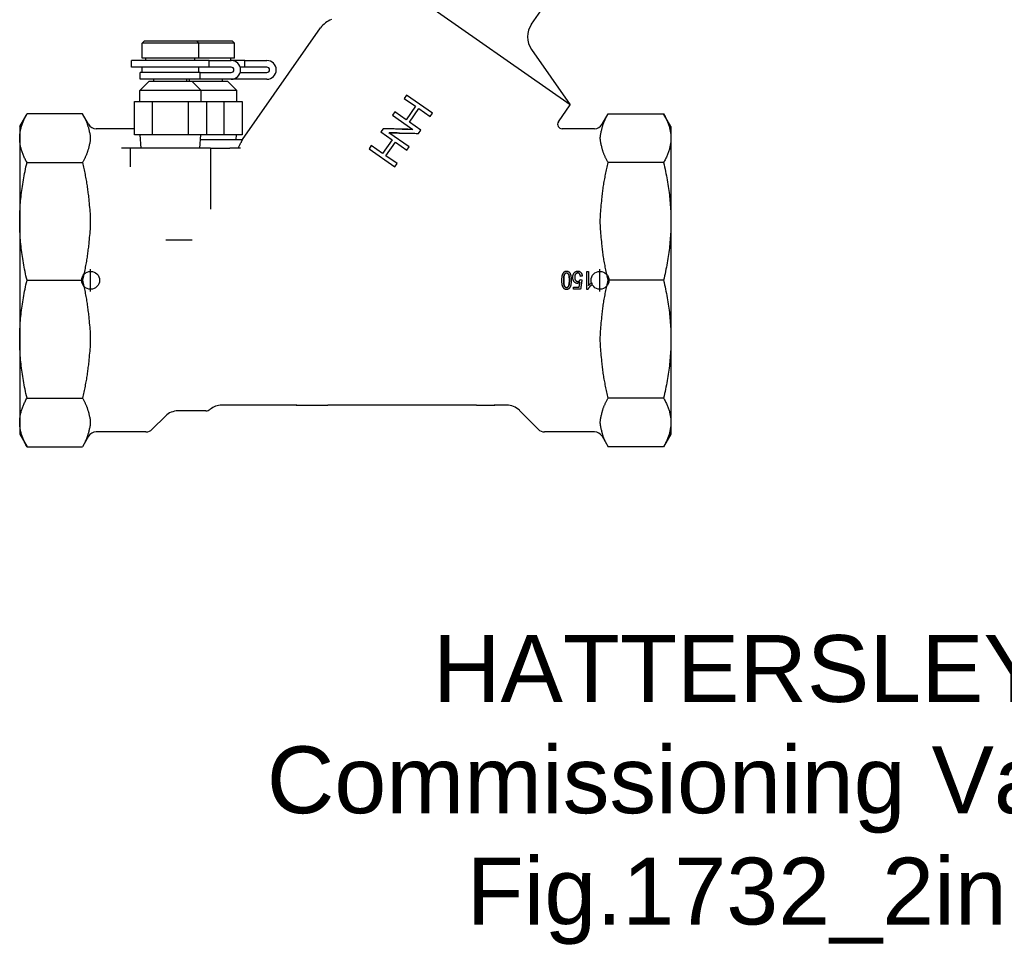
# Model space of a CAD drawing. Header units: millimetres. Extents: x 213 to 547, y 65 to 502.
# Tile 1 of 21: x 213 to 434, y 65 to 274. Entities that reach past the tile are written whole.
import ezdxf
from ezdxf.enums import TextEntityAlignment as Align

# ---------------------------------------------------------------- set-up
doc = ezdxf.new("R2010")
doc.units = ezdxf.units.MM
for name, color, linetype in [('Detail', 2, 'Continuous'), ('ORIGIN', 6, 'Continuous'), ('TEXT', 7, 'Continuous')]:
    doc.layers.add(name, color=color, linetype=linetype)
doc.styles.add('fastrack', font='ARIAL.TTF')

msp = doc.modelspace()

# ---------------------------------------------------------------- linework, layer by layer
at = {"layer": 'Detail'}
for p, q in [((328.25, 272.54), (341.07, 290.84)), ((336.92, 254.41), (291.46, 286.25)), ((263.43, 246.66), (280.94, 271.66)), ((241.44, 268.76), (240.94, 268.26)), ((240.94, 264.86), (240.94, 268.26)), ((253.64, 268.26), (240.94, 268.26)), ((241.44, 268.76), (253.14, 268.76)), ((253.14, 268.76), (261.14, 268.76)), ((253.14, 268.76), (253.64, 268.26)), ((253.64, 264.86), (253.64, 268.26)), ((261.64, 268.26), (253.64, 268.26)), ((261.14, 268.76), (261.64, 268.26)), ((261.64, 264.86), (261.64, 268.26)), ((328.25, 266.8), (336.92, 254.41)), ((255.95, 264.36), (238.54, 264.36)), ((238.54, 262.86), (238.54, 264.36)), ((255.95, 262.86), (238.54, 262.86)), ((253.64, 264.86), (240.94, 264.86)), ((240.94, 261.66), (240.94, 262.86)), ((241.79, 264.36), (241.79, 264.86)), ((252.79, 264.36), (252.79, 264.86)), ((261.64, 264.86), (253.64, 264.86)), ((253.64, 261.66), (253.64, 262.86)), ((255.95, 264.36), (260.91, 264.36)), ((255.95, 262.86), (255.95, 264.36)), ((260.91, 262.86), (255.95, 262.86)), ((260.79, 264.36), (260.79, 264.86)), ((263.95, 264.36), (260.91, 264.36)), ((263.95, 262.86), (262.93, 262.86)), ((263.95, 264.36), (268.91, 264.36)), ((263.95, 262.86), (263.95, 264.36)), ((268.91, 262.86), (263.95, 262.86)), ((253.97, 261.66), (240.49, 261.66)), ((240.49, 260.16), (240.49, 261.66)), ((253.97, 261.66), (260.91, 261.66)), ((253.97, 260.16), (253.97, 261.66)), ((262.93, 261.66), (268.91, 261.66)), ((242.44, 259.66), (240.44, 257.66)), ((253.97, 260.16), (240.49, 260.16)), ((252.14, 259.66), (242.44, 259.66)), ((243.59, 259.66), (243.59, 260.16)), ((250.99, 259.66), (250.99, 260.16)), ((251.59, 259.66), (251.59, 260.16)), ((260.14, 259.66), (252.14, 259.66)), ((252.14, 259.66), (254.14, 257.66)), ((260.91, 260.16), (253.97, 260.16)), ((258.99, 259.66), (258.99, 260.16)), ((260.14, 259.66), (262.14, 257.66)), ((261.97, 260.16), (260.91, 260.16)), ((261.97, 260.16), (261.97, 260.44)), ((268.91, 260.16), (261.97, 260.16)), ((254.14, 257.66), (240.44, 257.66)), ((240.44, 255.16), (240.44, 257.66)), ((262.14, 257.66), (254.14, 257.66)), ((254.14, 255.16), (254.14, 257.66)), ((262.14, 255.16), (262.14, 257.66)), ((300.24, 256.6), (299.72, 255.86)), ((306.06, 252.52), (300.24, 256.6)), ((239.21, 255.16), (243.25, 255.16)), ((239.21, 247.66), (239.21, 255.16)), ((243.25, 247.66), (243.25, 255.16)), ((243.25, 255.16), (251.33, 255.16)), ((251.33, 247.66), (251.33, 255.16)), ((251.33, 255.16), (255.37, 255.16)), ((255.37, 255.16), (259.33, 255.16)), ((255.37, 255.16), (255.37, 247.66)), ((259.33, 247.66), (259.33, 255.16)), ((259.33, 255.16), (263.37, 255.16)), ((263.37, 255.16), (263.37, 247.66)), ((299.72, 255.86), (302.26, 254.08)), ((302.26, 254.08), (300.13, 251.05)), ((334.26, 250.62), (336.92, 254.41)), ((213.49, 249.56), (215.13, 252.4)), ((227.56, 252.4), (215.13, 252.4)), ((228.91, 250.06), (227.56, 252.4)), ((297.6, 252.83), (297.08, 252.09)), ((297.08, 252.09), (301.65, 248.89)), ((300.13, 251.05), (297.6, 252.83)), ((300.88, 250.53), (303.01, 253.56)), ((303.01, 253.56), (305.54, 251.78)), ((305.54, 251.78), (306.06, 252.52)), ((344.07, 250.06), (345.42, 252.4)), ((345.42, 252.4), (357.85, 252.4)), ((359.49, 249.56), (357.85, 252.4)), ((213.49, 249.56), (213.49, 246.93)), ((303.42, 248.75), (300.88, 250.53)), ((334.24, 250.61), (334.26, 250.62)), ((359.49, 249.56), (359.49, 246.93)), ((239.21, 249.06), (230.64, 249.06)), ((243.25, 247.66), (239.21, 247.66)), ((240.69, 244.66), (240.51, 247.66)), ((251.33, 247.66), (243.25, 247.66)), ((255.37, 247.66), (251.33, 247.66)), ((253.88, 244.66), (254.07, 247.66)), ((259.33, 247.66), (255.37, 247.66)), ((263.37, 247.66), (259.33, 247.66)), ((262.01, 246.66), (262.07, 247.66)), ((294.96, 249.06), (294.44, 248.32)), ((294.44, 248.32), (296.98, 246.55)), ((300.78, 244.98), (296.28, 248.13)), ((302.9, 248.01), (303.42, 248.75)), ((342.33, 249.06), (335.09, 249.06)), ((213.49, 246.93), (213.49, 228.26)), ((254.01, 246.66), (263.43, 246.66)), ((292.32, 245.29), (291.81, 244.55)), ((294.86, 243.52), (292.32, 245.29)), ((296.98, 246.55), (294.86, 243.52)), ((295.61, 242.99), (297.73, 246.02)), ((297.73, 246.02), (300.27, 244.25)), ((359.49, 246.93), (359.49, 228.26)), ((238.29, 244.66), (236.29, 244.66)), ((256.29, 244.66), (238.29, 244.66)), ((238.29, 244.66), (238.29, 240.47)), ((256.29, 244.66), (256.29, 230.98)), ((256.29, 244.66), (258.29, 244.66)), ((258.29, 244.66), (260.6, 244.66)), ((262.98, 244.66), (260.6, 244.66)), ((291.81, 244.55), (297.63, 240.48)), ((298.14, 241.22), (295.61, 242.99)), ((300.27, 244.25), (300.78, 244.98)), ((215.13, 241.46), (227.56, 241.46)), ((297.63, 240.48), (298.14, 241.22)), ((357.85, 241.46), (345.42, 241.46)), ((213.49, 228.26), (213.49, 201.85)), ((359.49, 228.26), (359.49, 201.85)), ((252.18, 224.06), (246.29, 224.06)), ((340.62, 212.99), (340.62, 217.06)), ((340.62, 217.06), (341.02, 217.06)), ((341.02, 217.06), (341.02, 213.89)), ((215.13, 215.06), (227.56, 215.06)), ((339.18, 215.2), (339.55, 215.14)), ((339.62, 215.99), (339.21, 215.95)), ((339.62, 215.98), (339.21, 215.94)), ((339.21, 215.94), (339.21, 215.95)), ((339.62, 215.98), (339.62, 215.99)), ((341.8, 214.49), (341.8, 214)), ((341.8, 214.49), (341.8, 214.49)), ((357.85, 215.06), (345.42, 215.06)), ((336.53, 213.71), (336.53, 213.69)), ((337.65, 213.55), (338.92, 213.55)), ((337.65, 213.55), (337.65, 213.53)), ((337.65, 213.53), (338.92, 213.53)), ((337.65, 213.05), (337.65, 213.53)), ((339.24, 213.05), (337.65, 213.05)), ((338.92, 213.55), (338.92, 213.53)), ((340.88, 212.99), (340.62, 212.99)), ((213.49, 201.85), (213.49, 183.18)), ((359.49, 201.85), (359.49, 183.18)), ((215.13, 188.65), (227.56, 188.65)), ((357.85, 188.65), (345.42, 188.65)), ((255.24, 185.76), (248.99, 185.76)), ((275.49, 187.06), (258.79, 187.06)), ((275.49, 187.16), (275.49, 187.06)), ((275.49, 187.06), (282.61, 187.06)), ((315.87, 187.06), (282.61, 187.06)), ((315.87, 187.06), (319.99, 187.06)), ((319.99, 187.06), (319.99, 187.16)), ((322.69, 187.06), (319.99, 187.06)), ((325.52, 185.88), (329.76, 181.64)), ((246.16, 184.58), (243.22, 181.64)), ((213.49, 183.18), (213.49, 180.56)), ((241.8, 181.06), (230.64, 181.06)), ((342.33, 181.06), (331.17, 181.06)), ((359.49, 183.18), (359.49, 180.56)), ((213.49, 180.56), (215.13, 177.71)), ((228.91, 180.06), (227.56, 177.71)), ((344.07, 180.06), (345.42, 177.71)), ((359.49, 180.56), (357.85, 177.71)), ((215.13, 177.71), (227.56, 177.71)), ((357.85, 177.71), (345.42, 177.71))]:
    msp.add_line(p, q, dxfattribs=at)
at = {"layer": 'Detail', "flags": 128}
for points in [[(213.49, 246.93), (213.49, 247.12), (213.5, 247.31), (213.51, 247.5), (213.52, 247.69), (213.54, 247.88), (213.56, 248.08), (213.59, 248.27), (213.62, 248.46), (213.66, 248.65), (213.7, 248.84), (213.74, 249.03), (213.79, 249.22), (213.84, 249.42), (213.89, 249.61), (213.95, 249.8), (214.02, 250), (214.09, 250.19), (214.16, 250.39), (214.24, 250.58), (214.32, 250.78), (214.4, 250.98), (214.49, 251.18), (214.59, 251.38), (214.69, 251.58), (214.79, 251.78), (214.9, 251.99), (215.01, 252.19), (215.13, 252.4)], [(227.56, 252.4), (227.64, 252.26), (227.72, 252.12), (227.79, 251.98), (227.86, 251.85), (227.93, 251.71), (228, 251.57), (228.07, 251.44), (228.14, 251.3), (228.2, 251.17), (228.26, 251.03), (228.32, 250.9), (228.38, 250.77), (228.43, 250.63), (228.48, 250.5), (228.54, 250.37), (228.58, 250.23), (228.63, 250.1), (228.68, 249.97), (228.72, 249.84), (228.76, 249.71), (228.8, 249.58), (228.84, 249.45), (228.88, 249.32), (228.91, 249.19)], [(344.07, 249.19), (344.1, 249.32), (344.14, 249.45), (344.17, 249.58), (344.21, 249.71), (344.26, 249.84), (344.3, 249.97), (344.34, 250.1), (344.39, 250.23), (344.44, 250.37), (344.49, 250.5), (344.55, 250.63), (344.6, 250.77), (344.66, 250.9), (344.72, 251.03), (344.78, 251.17), (344.84, 251.3), (344.91, 251.44), (344.97, 251.57), (345.04, 251.71), (345.11, 251.85), (345.19, 251.98), (345.26, 252.12), (345.34, 252.26), (345.42, 252.4)], [(357.85, 252.4), (357.96, 252.19), (358.08, 251.99), (358.19, 251.78), (358.29, 251.58), (358.39, 251.38), (358.48, 251.18), (358.57, 250.98), (358.66, 250.78), (358.74, 250.58), (358.82, 250.39), (358.89, 250.19), (358.96, 250), (359.02, 249.8), (359.08, 249.61), (359.14, 249.42), (359.19, 249.22), (359.24, 249.03), (359.28, 248.84), (359.32, 248.65), (359.36, 248.46), (359.39, 248.27), (359.41, 248.08), (359.44, 247.88), (359.46, 247.69), (359.47, 247.5), (359.48, 247.31), (359.49, 247.12), (359.49, 246.93)], [(228.91, 249.19), (228.96, 249), (229.01, 248.81), (229.06, 248.62), (229.1, 248.43), (229.15, 248.24), (229.19, 248.05), (229.23, 247.85), (229.26, 247.66), (229.29, 247.48), (229.3, 247.29), (229.32, 247.11), (229.32, 246.93), (229.32, 246.75), (229.3, 246.57), (229.29, 246.38), (229.26, 246.2), (229.23, 246.01), (229.19, 245.81), (229.15, 245.62), (229.1, 245.43), (229.06, 245.24), (229.01, 245.05), (228.96, 244.86), (228.91, 244.67)], [(301.65, 248.89), (301.37, 248.9), (301.09, 248.91), (300.81, 248.91), (300.53, 248.92), (300.25, 248.93), (299.97, 248.94), (299.7, 248.94), (299.42, 248.95), (299.14, 248.96), (298.86, 248.96), (298.58, 248.97), (298.3, 248.98), (298.02, 248.99), (297.74, 248.99), (297.46, 249), (297.19, 249.01), (296.91, 249.01), (296.63, 249.02), (296.35, 249.03), (296.07, 249.03), (295.79, 249.04), (295.52, 249.05), (295.24, 249.05), (294.96, 249.06)], [(296.28, 248.13), (296.56, 248.13), (296.83, 248.12), (297.11, 248.12), (297.39, 248.11), (297.66, 248.11), (297.94, 248.1), (298.21, 248.1), (298.49, 248.09), (298.77, 248.09), (299.04, 248.08), (299.32, 248.08), (299.6, 248.07), (299.87, 248.07), (300.15, 248.06), (300.42, 248.06), (300.7, 248.05), (300.98, 248.05), (301.25, 248.04), (301.53, 248.04), (301.8, 248.03), (302.08, 248.03), (302.35, 248.02), (302.63, 248.02), (302.9, 248.01)], [(298.62, 248.09), (298.52, 248.09), (298.43, 248.09), (298.33, 248.09), (298.23, 248.09), (298.14, 248.1), (298.04, 248.1), (297.95, 248.1), (297.85, 248.1), (297.75, 248.1), (297.66, 248.1), (297.56, 248.1), (297.46, 248.1), (297.37, 248.1), (297.27, 248.1), (297.18, 248.11), (297.08, 248.11), (296.98, 248.11), (296.89, 248.11), (296.79, 248.11), (296.69, 248.11), (296.6, 248.11), (296.5, 248.11), (296.41, 248.11), (296.31, 248.11)], [(299.22, 248.95), (299.32, 248.95), (299.42, 248.95), (299.52, 248.95), (299.62, 248.95), (299.72, 248.95), (299.82, 248.94), (299.92, 248.94), (300.02, 248.94), (300.12, 248.94), (300.22, 248.94), (300.32, 248.94), (300.42, 248.93), (300.52, 248.93), (300.62, 248.93), (300.72, 248.93), (300.82, 248.93), (300.92, 248.93), (301.02, 248.92), (301.12, 248.92), (301.22, 248.92), (301.32, 248.92), (301.42, 248.92), (301.52, 248.92), (301.62, 248.91)], [(344.07, 244.67), (344.02, 244.86), (343.97, 245.05), (343.92, 245.24), (343.87, 245.43), (343.83, 245.62), (343.78, 245.81), (343.75, 246.01), (343.72, 246.2), (343.69, 246.38), (343.67, 246.57), (343.66, 246.75), (343.66, 246.93), (343.66, 247.11), (343.67, 247.29), (343.69, 247.48), (343.72, 247.66), (343.75, 247.85), (343.78, 248.05), (343.83, 248.24), (343.87, 248.43), (343.92, 248.62), (343.97, 248.81), (344.02, 249), (344.07, 249.19)], [(215.13, 241.46), (215.01, 241.67), (214.9, 241.87), (214.79, 242.08), (214.69, 242.28), (214.59, 242.48), (214.49, 242.68), (214.4, 242.88), (214.32, 243.08), (214.24, 243.28), (214.16, 243.47), (214.09, 243.67), (214.02, 243.86), (213.95, 244.06), (213.89, 244.25), (213.84, 244.44), (213.79, 244.64), (213.74, 244.83), (213.7, 245.02), (213.66, 245.21), (213.62, 245.4), (213.59, 245.59), (213.56, 245.78), (213.54, 245.97), (213.52, 246.17), (213.51, 246.36), (213.5, 246.55), (213.49, 246.74), (213.49, 246.93)], [(263.43, 246.66), (263.43, 246.65), (263.43, 246.64), (263.42, 246.62), (263.4, 246.59), (263.39, 246.56), (263.37, 246.51), (263.34, 246.46), (263.31, 246.41), (263.28, 246.34), (263.24, 246.26), (263.2, 246.18), (263.16, 246.1), (263.11, 246), (263.06, 245.9), (263, 245.79), (262.95, 245.68), (262.88, 245.57), (262.82, 245.45), (262.76, 245.33), (262.69, 245.2), (262.62, 245.07), (262.54, 244.94), (262.47, 244.8), (262.38, 244.66)], [(359.49, 246.93), (359.49, 246.74), (359.48, 246.55), (359.47, 246.36), (359.46, 246.17), (359.44, 245.97), (359.41, 245.78), (359.39, 245.59), (359.36, 245.4), (359.32, 245.21), (359.28, 245.02), (359.24, 244.83), (359.19, 244.64), (359.14, 244.44), (359.08, 244.25), (359.02, 244.06), (358.96, 243.86), (358.89, 243.67), (358.82, 243.47), (358.74, 243.28), (358.66, 243.08), (358.57, 242.88), (358.48, 242.68), (358.39, 242.48), (358.29, 242.28), (358.19, 242.08), (358.08, 241.87), (357.96, 241.67), (357.85, 241.46)], [(228.91, 244.67), (228.88, 244.54), (228.84, 244.41), (228.8, 244.28), (228.76, 244.15), (228.72, 244.02), (228.68, 243.89), (228.63, 243.76), (228.58, 243.62), (228.54, 243.49), (228.48, 243.36), (228.43, 243.23), (228.38, 243.09), (228.32, 242.96), (228.26, 242.83), (228.2, 242.69), (228.14, 242.56), (228.07, 242.42), (228, 242.29), (227.93, 242.15), (227.86, 242.01), (227.79, 241.88), (227.72, 241.74), (227.64, 241.6), (227.56, 241.46)], [(345.42, 241.46), (345.34, 241.6), (345.26, 241.74), (345.19, 241.88), (345.11, 242.01), (345.04, 242.15), (344.97, 242.29), (344.91, 242.42), (344.84, 242.56), (344.78, 242.69), (344.72, 242.83), (344.66, 242.96), (344.6, 243.09), (344.55, 243.23), (344.49, 243.36), (344.44, 243.49), (344.39, 243.62), (344.34, 243.76), (344.3, 243.89), (344.26, 244.02), (344.21, 244.15), (344.17, 244.28), (344.14, 244.41), (344.1, 244.54), (344.07, 244.67)], [(213.49, 228.26), (213.49, 228.72), (213.5, 229.18), (213.51, 229.64), (213.52, 230.1), (213.54, 230.56), (213.56, 231.02), (213.59, 231.48), (213.62, 231.95), (213.66, 232.41), (213.7, 232.87), (213.74, 233.33), (213.79, 233.8), (213.84, 234.26), (213.89, 234.73), (213.95, 235.2), (214.02, 235.66), (214.09, 236.13), (214.16, 236.61), (214.24, 237.08), (214.32, 237.56), (214.4, 238.04), (214.49, 238.52), (214.59, 239), (214.69, 239.49), (214.79, 239.98), (214.9, 240.47), (215.01, 240.96), (215.13, 241.46)], [(227.56, 241.46), (227.64, 241.13), (227.72, 240.79), (227.79, 240.46), (227.86, 240.13), (227.93, 239.8), (228, 239.47), (228.07, 239.14), (228.14, 238.82), (228.2, 238.49), (228.26, 238.17), (228.32, 237.84), (228.38, 237.52), (228.43, 237.2), (228.48, 236.88), (228.54, 236.56), (228.58, 236.24), (228.63, 235.92), (228.68, 235.6), (228.72, 235.28), (228.76, 234.97), (228.8, 234.65), (228.84, 234.34), (228.88, 234.02), (228.91, 233.7)], [(344.07, 233.7), (344.1, 234.02), (344.14, 234.34), (344.17, 234.65), (344.21, 234.97), (344.26, 235.28), (344.3, 235.6), (344.34, 235.92), (344.39, 236.24), (344.44, 236.56), (344.49, 236.88), (344.55, 237.2), (344.6, 237.52), (344.66, 237.84), (344.72, 238.17), (344.78, 238.49), (344.84, 238.82), (344.91, 239.14), (344.97, 239.47), (345.04, 239.8), (345.11, 240.13), (345.19, 240.46), (345.26, 240.79), (345.34, 241.13), (345.42, 241.46)], [(357.85, 241.46), (357.96, 240.96), (358.08, 240.47), (358.19, 239.98), (358.29, 239.49), (358.39, 239), (358.48, 238.52), (358.57, 238.04), (358.66, 237.56), (358.74, 237.08), (358.82, 236.61), (358.89, 236.13), (358.96, 235.66), (359.02, 235.2), (359.08, 234.73), (359.14, 234.26), (359.19, 233.8), (359.24, 233.33), (359.28, 232.87), (359.32, 232.41), (359.36, 231.95), (359.39, 231.48), (359.41, 231.02), (359.44, 230.56), (359.46, 230.1), (359.47, 229.64), (359.48, 229.18), (359.49, 228.72), (359.49, 228.26)], [(228.91, 233.7), (228.96, 233.26), (229.01, 232.8), (229.06, 232.34), (229.1, 231.88), (229.15, 231.42), (229.19, 230.95), (229.23, 230.49), (229.26, 230.03), (229.29, 229.58), (229.3, 229.13), (229.32, 228.69), (229.32, 228.26), (229.32, 227.83), (229.3, 227.39), (229.29, 226.94), (229.26, 226.49), (229.23, 226.03), (229.19, 225.56), (229.15, 225.1), (229.1, 224.64), (229.06, 224.17), (229.01, 223.71), (228.96, 223.26), (228.91, 222.81)], [(344.07, 222.81), (344.02, 223.26), (343.97, 223.71), (343.92, 224.17), (343.87, 224.64), (343.83, 225.1), (343.78, 225.56), (343.75, 226.03), (343.72, 226.49), (343.69, 226.94), (343.67, 227.39), (343.66, 227.83), (343.66, 228.26), (343.66, 228.69), (343.67, 229.13), (343.69, 229.58), (343.72, 230.03), (343.75, 230.49), (343.78, 230.95), (343.83, 231.42), (343.87, 231.88), (343.92, 232.34), (343.97, 232.8), (344.02, 233.26), (344.07, 233.7)], [(215.13, 215.06), (215.01, 215.55), (214.9, 216.05), (214.79, 216.54), (214.69, 217.03), (214.59, 217.52), (214.49, 218), (214.4, 218.48), (214.32, 218.96), (214.24, 219.44), (214.16, 219.91), (214.09, 220.38), (214.02, 220.85), (213.95, 221.32), (213.89, 221.79), (213.84, 222.26), (213.79, 222.72), (213.74, 223.18), (213.7, 223.65), (213.66, 224.11), (213.62, 224.57), (213.59, 225.03), (213.56, 225.49), (213.54, 225.95), (213.52, 226.41), (213.51, 226.87), (213.5, 227.34), (213.49, 227.8), (213.49, 228.26)], [(359.49, 228.26), (359.49, 227.8), (359.48, 227.34), (359.47, 226.87), (359.46, 226.41), (359.44, 225.95), (359.41, 225.49), (359.39, 225.03), (359.36, 224.57), (359.32, 224.11), (359.28, 223.65), (359.24, 223.18), (359.19, 222.72), (359.14, 222.26), (359.08, 221.79), (359.02, 221.32), (358.96, 220.85), (358.89, 220.38), (358.82, 219.91), (358.74, 219.44), (358.66, 218.96), (358.57, 218.48), (358.48, 218), (358.39, 217.52), (358.29, 217.03), (358.19, 216.54), (358.08, 216.05), (357.96, 215.55), (357.85, 215.06)], [(228.91, 222.81), (228.88, 222.5), (228.84, 222.18), (228.8, 221.87), (228.76, 221.55), (228.72, 221.23), (228.68, 220.92), (228.63, 220.6), (228.58, 220.28), (228.54, 219.96), (228.48, 219.64), (228.43, 219.32), (228.38, 219), (228.32, 218.67), (228.26, 218.35), (228.2, 218.03), (228.14, 217.7), (228.07, 217.37), (228, 217.05), (227.93, 216.72), (227.86, 216.39), (227.79, 216.06), (227.72, 215.72), (227.64, 215.39), (227.56, 215.06)], [(345.42, 215.06), (345.34, 215.39), (345.26, 215.72), (345.19, 216.06), (345.11, 216.39), (345.04, 216.72), (344.97, 217.05), (344.91, 217.37), (344.84, 217.7), (344.78, 218.03), (344.72, 218.35), (344.66, 218.67), (344.6, 219), (344.55, 219.32), (344.49, 219.64), (344.44, 219.96), (344.39, 220.28), (344.34, 220.6), (344.3, 220.92), (344.26, 221.23), (344.21, 221.55), (344.17, 221.87), (344.14, 222.18), (344.1, 222.5), (344.07, 222.81)], [(335.05, 215.06), (335.05, 215.23), (335.05, 215.4), (335.06, 215.55), (335.08, 215.7), (335.09, 215.84), (335.11, 215.97), (335.14, 216.1), (335.16, 216.21), (335.19, 216.32), (335.23, 216.42), (335.27, 216.51), (335.31, 216.6), (335.35, 216.68), (335.4, 216.76), (335.45, 216.83), (335.51, 216.89), (335.57, 216.94), (335.63, 216.99), (335.7, 217.03), (335.77, 217.07), (335.84, 217.09), (335.92, 217.11), (336, 217.12), (336.09, 217.13)], [(335.45, 215.06), (335.45, 215.22), (335.46, 215.37), (335.46, 215.52), (335.47, 215.65), (335.48, 215.77), (335.5, 215.89), (335.51, 216), (335.53, 216.09), (335.55, 216.18), (335.58, 216.26), (335.6, 216.33), (335.63, 216.39), (335.67, 216.44), (335.7, 216.49), (335.73, 216.53), (335.77, 216.57), (335.8, 216.61), (335.84, 216.64), (335.88, 216.66), (335.92, 216.68), (335.96, 216.7), (336, 216.71), (336.05, 216.72), (336.09, 216.72)], [(336.09, 216.69), (336.05, 216.69), (336, 216.68), (335.96, 216.67), (335.92, 216.66), (335.88, 216.64), (335.84, 216.61), (335.8, 216.58), (335.77, 216.55), (335.73, 216.51), (335.7, 216.47), (335.67, 216.42), (335.63, 216.37), (335.6, 216.31), (335.58, 216.24), (335.55, 216.16), (335.53, 216.08), (335.51, 215.98), (335.5, 215.88), (335.48, 215.76), (335.47, 215.64), (335.46, 215.51), (335.46, 215.37), (335.45, 215.22), (335.45, 215.06)], [(336.09, 217.13), (336.13, 217.13), (336.17, 217.12), (336.2, 217.12), (336.24, 217.11), (336.27, 217.11), (336.31, 217.1), (336.34, 217.09), (336.38, 217.08), (336.41, 217.07), (336.44, 217.05), (336.47, 217.04), (336.5, 217.02), (336.53, 217), (336.56, 216.98), (336.59, 216.96), (336.62, 216.94), (336.65, 216.92), (336.67, 216.89), (336.7, 216.86), (336.72, 216.84), (336.75, 216.81), (336.77, 216.78), (336.79, 216.74), (336.82, 216.71)], [(336.09, 216.72), (336.13, 216.72), (336.18, 216.71), (336.22, 216.7), (336.26, 216.68), (336.3, 216.66), (336.34, 216.64), (336.38, 216.61), (336.41, 216.57), (336.45, 216.53), (336.48, 216.49), (336.51, 216.44), (336.55, 216.39), (336.58, 216.33), (336.6, 216.26), (336.63, 216.18), (336.65, 216.09), (336.67, 216), (336.68, 215.89), (336.7, 215.78), (336.71, 215.65), (336.72, 215.52), (336.73, 215.37), (336.73, 215.22), (336.73, 215.06)], [(336.73, 215.06), (336.73, 215.22), (336.73, 215.37), (336.72, 215.51), (336.71, 215.64), (336.7, 215.77), (336.68, 215.88), (336.67, 215.98), (336.65, 216.08), (336.63, 216.17), (336.6, 216.24), (336.58, 216.31), (336.55, 216.37), (336.51, 216.42), (336.48, 216.47), (336.45, 216.51), (336.41, 216.55), (336.38, 216.58), (336.34, 216.61), (336.3, 216.64), (336.26, 216.66), (336.22, 216.67), (336.18, 216.68), (336.13, 216.69), (336.09, 216.69)], [(336.82, 216.71), (336.84, 216.67), (336.87, 216.62), (336.89, 216.57), (336.91, 216.52), (336.93, 216.47), (336.95, 216.41), (336.97, 216.36), (336.99, 216.3), (337.01, 216.24), (337.02, 216.17), (337.04, 216.11), (337.05, 216.04), (337.07, 215.97), (337.08, 215.9), (337.09, 215.82), (337.1, 215.75), (337.11, 215.67), (337.11, 215.59), (337.12, 215.51), (337.12, 215.42), (337.13, 215.33), (337.13, 215.24), (337.13, 215.15), (337.13, 215.06)], [(337.5, 215.68), (337.5, 215.73), (337.5, 215.77), (337.5, 215.82), (337.51, 215.86), (337.51, 215.9), (337.51, 215.95), (337.52, 215.99), (337.53, 216.03), (337.53, 216.07), (337.54, 216.11), (337.55, 216.15), (337.56, 216.19), (337.57, 216.23), (337.58, 216.27), (337.6, 216.31), (337.61, 216.35), (337.63, 216.39), (337.64, 216.42), (337.66, 216.46), (337.67, 216.5), (337.69, 216.53), (337.71, 216.57), (337.73, 216.6), (337.75, 216.63)], [(337.75, 216.63), (337.78, 216.67), (337.8, 216.71), (337.83, 216.75), (337.86, 216.78), (337.89, 216.82), (337.92, 216.85), (337.95, 216.88), (337.98, 216.91), (338.01, 216.93), (338.05, 216.96), (338.08, 216.98), (338.12, 217), (338.15, 217.02), (338.19, 217.04), (338.22, 217.06), (338.26, 217.07), (338.3, 217.08), (338.34, 217.1), (338.38, 217.1), (338.42, 217.11), (338.46, 217.12), (338.5, 217.12), (338.55, 217.12), (338.59, 217.13)], [(338.59, 216.72), (338.54, 216.72), (338.5, 216.71), (338.45, 216.7), (338.41, 216.69), (338.37, 216.67), (338.33, 216.65), (338.29, 216.63), (338.25, 216.6), (338.21, 216.57), (338.18, 216.53), (338.14, 216.49), (338.11, 216.45), (338.08, 216.4), (338.05, 216.35), (338.03, 216.3), (338, 216.25), (337.98, 216.19), (337.97, 216.13), (337.95, 216.07), (337.94, 216), (337.93, 215.94), (337.92, 215.87), (337.92, 215.8), (337.92, 215.73)], [(338.59, 216.69), (338.54, 216.69), (338.5, 216.69), (338.45, 216.68), (338.41, 216.66), (338.37, 216.65), (338.33, 216.63), (338.29, 216.6), (338.25, 216.58), (338.22, 216.54), (338.18, 216.51), (338.15, 216.47), (338.11, 216.43), (338.08, 216.38), (338.05, 216.33), (338.03, 216.28), (338, 216.23), (337.98, 216.18), (337.97, 216.12), (337.95, 216.06), (337.94, 215.99), (337.93, 215.93), (337.92, 215.86), (337.92, 215.79), (337.92, 215.72)], [(338.59, 217.13), (338.66, 217.12), (338.73, 217.12), (338.8, 217.11), (338.86, 217.09), (338.93, 217.07), (338.99, 217.05), (339.04, 217.02), (339.1, 216.99), (339.15, 216.95), (339.21, 216.91), (339.25, 216.87), (339.3, 216.82), (339.35, 216.76), (339.39, 216.71), (339.43, 216.65), (339.46, 216.59), (339.49, 216.52), (339.52, 216.46), (339.54, 216.39), (339.56, 216.31), (339.58, 216.24), (339.6, 216.16), (339.61, 216.08), (339.62, 215.99)], [(339.21, 215.95), (339.2, 216.01), (339.19, 216.07), (339.18, 216.13), (339.16, 216.19), (339.15, 216.24), (339.13, 216.29), (339.11, 216.33), (339.09, 216.38), (339.07, 216.42), (339.05, 216.46), (339.02, 216.49), (338.99, 216.53), (338.97, 216.56), (338.94, 216.58), (338.91, 216.61), (338.88, 216.63), (338.84, 216.65), (338.81, 216.67), (338.78, 216.68), (338.74, 216.7), (338.7, 216.71), (338.67, 216.71), (338.63, 216.72), (338.59, 216.72)], [(339.21, 215.94), (339.2, 216), (339.19, 216.06), (339.18, 216.12), (339.16, 216.17), (339.15, 216.22), (339.13, 216.27), (339.11, 216.31), (339.09, 216.36), (339.07, 216.4), (339.05, 216.44), (339.02, 216.47), (338.99, 216.51), (338.97, 216.54), (338.94, 216.56), (338.91, 216.59), (338.88, 216.61), (338.84, 216.63), (338.81, 216.65), (338.78, 216.66), (338.74, 216.67), (338.7, 216.68), (338.67, 216.69), (338.63, 216.69), (338.59, 216.69)], [(213.49, 201.85), (213.49, 202.32), (213.5, 202.78), (213.51, 203.24), (213.52, 203.7), (213.54, 204.16), (213.56, 204.62), (213.59, 205.08), (213.62, 205.54), (213.66, 206), (213.7, 206.46), (213.74, 206.93), (213.79, 207.39), (213.84, 207.86), (213.89, 208.32), (213.95, 208.79), (214.02, 209.26), (214.09, 209.73), (214.16, 210.2), (214.24, 210.68), (214.32, 211.15), (214.4, 211.63), (214.49, 212.11), (214.59, 212.6), (214.69, 213.08), (214.79, 213.57), (214.9, 214.06), (215.01, 214.56), (215.13, 215.06)], [(227.56, 215.06), (227.64, 214.72), (227.72, 214.39), (227.79, 214.05), (227.86, 213.72), (227.93, 213.39), (228, 213.06), (228.07, 212.74), (228.14, 212.41), (228.2, 212.09), (228.26, 211.76), (228.32, 211.44), (228.38, 211.11), (228.43, 210.79), (228.48, 210.47), (228.54, 210.15), (228.58, 209.83), (228.63, 209.51), (228.68, 209.2), (228.72, 208.88), (228.76, 208.56), (228.8, 208.25), (228.84, 207.93), (228.88, 207.61), (228.91, 207.3)], [(336.09, 212.99), (336.01, 212.99), (335.93, 213), (335.85, 213.02), (335.78, 213.04), (335.71, 213.08), (335.64, 213.12), (335.58, 213.16), (335.52, 213.22), (335.46, 213.28), (335.41, 213.34), (335.36, 213.42), (335.32, 213.5), (335.28, 213.58), (335.24, 213.67), (335.2, 213.77), (335.17, 213.87), (335.14, 213.98), (335.12, 214.1), (335.1, 214.22), (335.08, 214.36), (335.07, 214.52), (335.06, 214.68), (335.05, 214.86), (335.05, 215.06)], [(335.45, 215.06), (335.45, 214.9), (335.46, 214.75), (335.46, 214.6), (335.47, 214.47), (335.48, 214.35), (335.5, 214.24), (335.51, 214.13), (335.53, 214.04), (335.55, 213.95), (335.58, 213.87), (335.6, 213.8), (335.63, 213.75), (335.67, 213.69), (335.7, 213.65), (335.73, 213.6), (335.77, 213.56), (335.8, 213.53), (335.84, 213.5), (335.88, 213.48), (335.92, 213.46), (335.96, 213.44), (336, 213.43), (336.05, 213.42), (336.09, 213.42)], [(336.09, 213.4), (336.05, 213.4), (336, 213.41), (335.96, 213.42), (335.92, 213.43), (335.88, 213.45), (335.84, 213.48), (335.8, 213.51), (335.77, 213.54), (335.73, 213.58), (335.7, 213.63), (335.67, 213.67), (335.63, 213.73), (335.6, 213.79), (335.58, 213.85), (335.55, 213.93), (335.53, 214.02), (335.51, 214.12), (335.5, 214.22), (335.48, 214.34), (335.47, 214.46), (335.46, 214.6), (335.46, 214.74), (335.45, 214.9), (335.45, 215.06)], [(337.13, 215.06), (337.13, 214.88), (337.13, 214.71), (337.12, 214.56), (337.1, 214.41), (337.09, 214.27), (337.07, 214.13), (337.04, 214.01), (337.02, 213.9), (336.98, 213.79), (336.95, 213.69), (336.91, 213.6), (336.87, 213.51), (336.82, 213.43), (336.78, 213.35), (336.72, 213.28), (336.67, 213.22), (336.61, 213.17), (336.55, 213.12), (336.48, 213.08), (336.41, 213.04), (336.33, 213.02), (336.26, 213), (336.18, 212.99), (336.09, 212.99)], [(336.53, 213.71), (336.55, 213.74), (336.56, 213.77), (336.58, 213.81), (336.59, 213.85), (336.6, 213.89), (336.62, 213.93), (336.63, 213.97), (336.64, 214.02), (336.65, 214.07), (336.66, 214.12), (336.67, 214.17), (336.68, 214.23), (336.69, 214.28), (336.7, 214.34), (336.7, 214.41), (336.71, 214.47), (336.71, 214.54), (336.72, 214.6), (336.72, 214.67), (336.72, 214.75), (336.73, 214.82), (336.73, 214.9), (336.73, 214.98), (336.73, 215.06)], [(336.73, 215.06), (336.73, 214.98), (336.73, 214.9), (336.73, 214.82), (336.72, 214.74), (336.72, 214.67), (336.72, 214.6), (336.71, 214.53), (336.71, 214.46), (336.7, 214.4), (336.7, 214.33), (336.69, 214.27), (336.68, 214.22), (336.67, 214.16), (336.66, 214.11), (336.65, 214.05), (336.64, 214), (336.63, 213.96), (336.62, 213.91), (336.6, 213.87), (336.59, 213.83), (336.58, 213.79), (336.56, 213.75), (336.55, 213.72), (336.53, 213.69)], [(338.49, 214.36), (338.42, 214.37), (338.36, 214.37), (338.29, 214.39), (338.23, 214.41), (338.17, 214.43), (338.11, 214.46), (338.05, 214.49), (337.99, 214.53), (337.94, 214.57), (337.89, 214.62), (337.84, 214.67), (337.79, 214.73), (337.74, 214.8), (337.7, 214.86), (337.66, 214.93), (337.63, 215), (337.6, 215.08), (337.57, 215.15), (337.55, 215.23), (337.53, 215.32), (337.52, 215.4), (337.51, 215.49), (337.5, 215.58), (337.5, 215.68)], [(337.92, 215.73), (337.92, 215.66), (337.92, 215.59), (337.93, 215.52), (337.94, 215.46), (337.95, 215.4), (337.96, 215.34), (337.98, 215.29), (338, 215.24), (338.02, 215.19), (338.05, 215.14), (338.07, 215.09), (338.1, 215.05), (338.14, 215.01), (338.17, 214.98), (338.2, 214.94), (338.24, 214.91), (338.28, 214.89), (338.32, 214.87), (338.36, 214.85), (338.41, 214.83), (338.45, 214.82), (338.5, 214.81), (338.55, 214.81), (338.6, 214.8)], [(339.1, 214.62), (339.07, 214.6), (339.05, 214.58), (339.02, 214.56), (339, 214.54), (338.97, 214.52), (338.95, 214.51), (338.93, 214.49), (338.9, 214.48), (338.88, 214.46), (338.85, 214.45), (338.83, 214.44), (338.8, 214.43), (338.78, 214.42), (338.75, 214.41), (338.72, 214.4), (338.7, 214.39), (338.67, 214.39), (338.65, 214.38), (338.62, 214.38), (338.6, 214.37), (338.57, 214.37), (338.54, 214.37), (338.52, 214.36), (338.49, 214.36)], [(338.6, 214.8), (338.63, 214.8), (338.66, 214.81), (338.69, 214.81), (338.72, 214.82), (338.75, 214.82), (338.78, 214.83), (338.81, 214.84), (338.83, 214.85), (338.86, 214.87), (338.89, 214.88), (338.91, 214.9), (338.94, 214.91), (338.96, 214.93), (338.99, 214.95), (339.01, 214.97), (339.03, 214.99), (339.05, 215.02), (339.07, 215.04), (339.09, 215.06), (339.11, 215.09), (339.13, 215.12), (339.15, 215.14), (339.16, 215.17), (339.18, 215.2)], [(338.92, 213.55), (338.93, 213.6), (338.94, 213.64), (338.94, 213.68), (338.95, 213.73), (338.96, 213.77), (338.97, 213.82), (338.97, 213.86), (338.98, 213.91), (338.99, 213.95), (338.99, 214), (339, 214.04), (339.01, 214.08), (339.02, 214.13), (339.02, 214.17), (339.03, 214.22), (339.04, 214.26), (339.04, 214.31), (339.05, 214.35), (339.06, 214.4), (339.07, 214.44), (339.07, 214.48), (339.08, 214.53), (339.09, 214.57), (339.1, 214.62)], [(338.92, 213.53), (338.93, 213.57), (338.94, 213.62), (338.94, 213.67), (338.95, 213.71), (338.96, 213.76), (338.97, 213.8), (338.97, 213.85), (338.98, 213.89), (338.99, 213.94), (338.99, 213.98), (339, 214.03), (339.01, 214.07), (339.02, 214.12), (339.02, 214.16), (339.03, 214.21), (339.04, 214.26), (339.05, 214.3), (339.05, 214.35), (339.06, 214.39), (339.07, 214.44), (339.07, 214.48), (339.08, 214.53), (339.09, 214.57), (339.1, 214.62)], [(339.55, 215.14), (339.53, 215.05), (339.52, 214.96), (339.51, 214.88), (339.5, 214.79), (339.48, 214.7), (339.47, 214.62), (339.46, 214.53), (339.44, 214.44), (339.43, 214.36), (339.42, 214.27), (339.4, 214.18), (339.39, 214.1), (339.38, 214.01), (339.37, 213.92), (339.35, 213.83), (339.34, 213.75), (339.33, 213.66), (339.31, 213.57), (339.3, 213.49), (339.29, 213.4), (339.28, 213.31), (339.26, 213.23), (339.25, 213.14), (339.24, 213.05)], [(341.02, 213.9), (341.04, 213.93), (341.07, 213.96), (341.09, 213.99), (341.12, 214.01), (341.15, 214.04), (341.18, 214.07), (341.21, 214.1), (341.24, 214.13), (341.28, 214.15), (341.31, 214.18), (341.35, 214.21), (341.39, 214.24), (341.43, 214.27), (341.46, 214.29), (341.5, 214.32), (341.54, 214.34), (341.57, 214.37), (341.61, 214.39), (341.64, 214.41), (341.67, 214.43), (341.71, 214.45), (341.74, 214.46), (341.77, 214.48), (341.8, 214.49)], [(341.02, 213.89), (341.04, 213.91), (341.07, 213.94), (341.09, 213.97), (341.12, 214), (341.15, 214.03), (341.18, 214.06), (341.21, 214.08), (341.24, 214.11), (341.28, 214.14), (341.31, 214.17), (341.35, 214.2), (341.39, 214.23), (341.43, 214.25), (341.46, 214.28), (341.5, 214.31), (341.54, 214.33), (341.57, 214.36), (341.61, 214.38), (341.64, 214.4), (341.67, 214.42), (341.71, 214.44), (341.74, 214.45), (341.77, 214.47), (341.8, 214.49)], [(344.07, 207.3), (344.1, 207.61), (344.14, 207.93), (344.17, 208.25), (344.21, 208.56), (344.26, 208.88), (344.3, 209.2), (344.34, 209.51), (344.39, 209.83), (344.44, 210.15), (344.49, 210.47), (344.55, 210.79), (344.6, 211.11), (344.66, 211.44), (344.72, 211.76), (344.78, 212.09), (344.84, 212.41), (344.91, 212.74), (344.97, 213.06), (345.04, 213.39), (345.11, 213.72), (345.19, 214.05), (345.26, 214.39), (345.34, 214.72), (345.42, 215.06)], [(357.85, 215.06), (357.96, 214.56), (358.08, 214.06), (358.19, 213.57), (358.29, 213.08), (358.39, 212.6), (358.48, 212.11), (358.57, 211.63), (358.66, 211.15), (358.74, 210.68), (358.82, 210.2), (358.89, 209.73), (358.96, 209.26), (359.02, 208.79), (359.08, 208.32), (359.14, 207.86), (359.19, 207.39), (359.24, 206.93), (359.28, 206.46), (359.32, 206), (359.36, 205.54), (359.39, 205.08), (359.41, 204.62), (359.44, 204.16), (359.46, 203.7), (359.47, 203.24), (359.48, 202.78), (359.49, 202.32), (359.49, 201.85)], [(336.09, 213.42), (336.12, 213.42), (336.14, 213.42), (336.16, 213.43), (336.18, 213.43), (336.2, 213.43), (336.22, 213.44), (336.24, 213.45), (336.26, 213.45), (336.28, 213.46), (336.3, 213.47), (336.32, 213.48), (336.34, 213.49), (336.36, 213.5), (336.37, 213.52), (336.39, 213.53), (336.41, 213.55), (336.42, 213.56), (336.44, 213.58), (336.46, 213.6), (336.47, 213.62), (336.49, 213.64), (336.5, 213.66), (336.52, 213.68), (336.53, 213.71)], [(336.53, 213.69), (336.52, 213.66), (336.5, 213.64), (336.49, 213.62), (336.47, 213.6), (336.46, 213.58), (336.44, 213.56), (336.42, 213.54), (336.41, 213.53), (336.39, 213.51), (336.37, 213.5), (336.36, 213.48), (336.34, 213.47), (336.32, 213.46), (336.3, 213.45), (336.28, 213.44), (336.26, 213.43), (336.24, 213.42), (336.22, 213.41), (336.2, 213.41), (336.18, 213.4), (336.16, 213.4), (336.14, 213.4), (336.12, 213.4), (336.09, 213.4)], [(341.8, 214), (341.75, 213.97), (341.69, 213.94), (341.64, 213.9), (341.59, 213.86), (341.54, 213.83), (341.49, 213.79), (341.44, 213.75), (341.4, 213.71), (341.35, 213.66), (341.31, 213.62), (341.27, 213.57), (341.23, 213.53), (341.19, 213.48), (341.15, 213.44), (341.11, 213.39), (341.08, 213.34), (341.05, 213.3), (341.02, 213.25), (340.99, 213.21), (340.96, 213.16), (340.94, 213.12), (340.92, 213.07), (340.9, 213.03), (340.88, 212.99)], [(228.91, 207.3), (228.96, 206.85), (229.01, 206.4), (229.06, 205.94), (229.1, 205.48), (229.15, 205.01), (229.19, 204.55), (229.23, 204.09), (229.26, 203.63), (229.29, 203.17), (229.3, 202.72), (229.32, 202.28), (229.32, 201.85), (229.32, 201.42), (229.3, 200.98), (229.29, 200.54), (229.26, 200.08), (229.23, 199.62), (229.19, 199.16), (229.15, 198.69), (229.1, 198.23), (229.06, 197.77), (229.01, 197.31), (228.96, 196.85), (228.91, 196.41)], [(344.07, 196.41), (344.02, 196.85), (343.97, 197.31), (343.92, 197.77), (343.87, 198.23), (343.83, 198.69), (343.78, 199.16), (343.75, 199.62), (343.72, 200.08), (343.69, 200.54), (343.67, 200.98), (343.66, 201.42), (343.66, 201.85), (343.66, 202.28), (343.67, 202.72), (343.69, 203.17), (343.72, 203.63), (343.75, 204.09), (343.78, 204.55), (343.83, 205.01), (343.87, 205.48), (343.92, 205.94), (343.97, 206.4), (344.02, 206.85), (344.07, 207.3)], [(215.13, 188.65), (215.01, 189.15), (214.9, 189.64), (214.79, 190.14), (214.69, 190.63), (214.59, 191.11), (214.49, 191.59), (214.4, 192.08), (214.32, 192.55), (214.24, 193.03), (214.16, 193.5), (214.09, 193.98), (214.02, 194.45), (213.95, 194.92), (213.89, 195.38), (213.84, 195.85), (213.79, 196.31), (213.74, 196.78), (213.7, 197.24), (213.66, 197.7), (213.62, 198.17), (213.59, 198.63), (213.56, 199.09), (213.54, 199.55), (213.52, 200.01), (213.51, 200.47), (213.5, 200.93), (213.49, 201.39), (213.49, 201.85)], [(359.49, 201.85), (359.49, 201.39), (359.48, 200.93), (359.47, 200.47), (359.46, 200.01), (359.44, 199.55), (359.41, 199.09), (359.39, 198.63), (359.36, 198.17), (359.32, 197.7), (359.28, 197.24), (359.24, 196.78), (359.19, 196.31), (359.14, 195.85), (359.08, 195.38), (359.02, 194.92), (358.96, 194.45), (358.89, 193.98), (358.82, 193.5), (358.74, 193.03), (358.66, 192.55), (358.57, 192.08), (358.48, 191.59), (358.39, 191.11), (358.29, 190.63), (358.19, 190.14), (358.08, 189.64), (357.96, 189.15), (357.85, 188.65)], [(228.91, 196.41), (228.88, 196.09), (228.84, 195.78), (228.8, 195.46), (228.76, 195.14), (228.72, 194.83), (228.68, 194.51), (228.63, 194.19), (228.58, 193.87), (228.54, 193.55), (228.48, 193.23), (228.43, 192.91), (228.38, 192.59), (228.32, 192.27), (228.26, 191.95), (228.2, 191.62), (228.14, 191.3), (228.07, 190.97), (228, 190.64), (227.93, 190.31), (227.86, 189.98), (227.79, 189.65), (227.72, 189.32), (227.64, 188.99), (227.56, 188.65)], [(345.42, 188.65), (345.34, 188.99), (345.26, 189.32), (345.19, 189.65), (345.11, 189.98), (345.04, 190.31), (344.97, 190.64), (344.91, 190.97), (344.84, 191.3), (344.78, 191.62), (344.72, 191.95), (344.66, 192.27), (344.6, 192.59), (344.55, 192.91), (344.49, 193.23), (344.44, 193.55), (344.39, 193.87), (344.34, 194.19), (344.3, 194.51), (344.26, 194.83), (344.21, 195.14), (344.17, 195.46), (344.14, 195.78), (344.1, 196.09), (344.07, 196.41)], [(213.49, 183.18), (213.49, 183.37), (213.5, 183.56), (213.51, 183.76), (213.52, 183.95), (213.54, 184.14), (213.56, 184.33), (213.59, 184.52), (213.62, 184.71), (213.66, 184.9), (213.7, 185.09), (213.74, 185.28), (213.79, 185.48), (213.84, 185.67), (213.89, 185.86), (213.95, 186.06), (214.02, 186.25), (214.09, 186.44), (214.16, 186.64), (214.24, 186.84), (214.32, 187.03), (214.4, 187.23), (214.49, 187.43), (214.59, 187.63), (214.69, 187.83), (214.79, 188.04), (214.9, 188.24), (215.01, 188.44), (215.13, 188.65)], [(227.56, 188.65), (227.64, 188.51), (227.72, 188.37), (227.79, 188.24), (227.86, 188.1), (227.93, 187.96), (228, 187.83), (228.07, 187.69), (228.14, 187.55), (228.2, 187.42), (228.26, 187.29), (228.32, 187.15), (228.38, 187.02), (228.43, 186.88), (228.48, 186.75), (228.54, 186.62), (228.58, 186.49), (228.63, 186.36), (228.68, 186.22), (228.72, 186.09), (228.76, 185.96), (228.8, 185.83), (228.84, 185.7), (228.88, 185.57), (228.91, 185.44)], [(344.07, 185.44), (344.1, 185.57), (344.14, 185.7), (344.17, 185.83), (344.21, 185.96), (344.26, 186.09), (344.3, 186.22), (344.34, 186.36), (344.39, 186.49), (344.44, 186.62), (344.49, 186.75), (344.55, 186.88), (344.6, 187.02), (344.66, 187.15), (344.72, 187.29), (344.78, 187.42), (344.84, 187.55), (344.91, 187.69), (344.97, 187.83), (345.04, 187.96), (345.11, 188.1), (345.19, 188.24), (345.26, 188.37), (345.34, 188.51), (345.42, 188.65)], [(357.85, 188.65), (357.96, 188.44), (358.08, 188.24), (358.19, 188.04), (358.29, 187.83), (358.39, 187.63), (358.48, 187.43), (358.57, 187.23), (358.66, 187.03), (358.74, 186.84), (358.82, 186.64), (358.89, 186.44), (358.96, 186.25), (359.02, 186.06), (359.08, 185.86), (359.14, 185.67), (359.19, 185.48), (359.24, 185.28), (359.28, 185.09), (359.32, 184.9), (359.36, 184.71), (359.39, 184.52), (359.41, 184.33), (359.44, 184.14), (359.46, 183.95), (359.47, 183.76), (359.48, 183.56), (359.49, 183.37), (359.49, 183.18)], [(228.91, 185.44), (228.96, 185.25), (229.01, 185.06), (229.06, 184.87), (229.1, 184.68), (229.15, 184.49), (229.19, 184.3), (229.23, 184.11), (229.26, 183.92), (229.29, 183.73), (229.3, 183.54), (229.32, 183.36), (229.32, 183.18), (229.32, 183), (229.3, 182.82), (229.29, 182.64), (229.26, 182.45), (229.23, 182.26), (229.19, 182.07), (229.15, 181.87), (229.1, 181.68), (229.06, 181.49), (229.01, 181.3), (228.96, 181.11), (228.91, 180.93)], [(344.07, 180.93), (344.02, 181.11), (343.97, 181.3), (343.92, 181.49), (343.87, 181.68), (343.83, 181.87), (343.78, 182.07), (343.75, 182.26), (343.72, 182.45), (343.69, 182.64), (343.67, 182.82), (343.66, 183), (343.66, 183.18), (343.66, 183.36), (343.67, 183.54), (343.69, 183.73), (343.72, 183.92), (343.75, 184.11), (343.78, 184.3), (343.83, 184.49), (343.87, 184.68), (343.92, 184.87), (343.97, 185.06), (344.02, 185.25), (344.07, 185.44)], [(215.13, 177.71), (215.01, 177.92), (214.9, 178.12), (214.79, 178.33), (214.69, 178.53), (214.59, 178.73), (214.49, 178.93), (214.4, 179.13), (214.32, 179.33), (214.24, 179.53), (214.16, 179.72), (214.09, 179.92), (214.02, 180.11), (213.95, 180.31), (213.89, 180.5), (213.84, 180.7), (213.79, 180.89), (213.74, 181.08), (213.7, 181.27), (213.66, 181.46), (213.62, 181.65), (213.59, 181.85), (213.56, 182.04), (213.54, 182.23), (213.52, 182.42), (213.51, 182.61), (213.5, 182.8), (213.49, 182.99), (213.49, 183.18)], [(359.49, 183.18), (359.49, 182.99), (359.48, 182.8), (359.47, 182.61), (359.46, 182.42), (359.44, 182.23), (359.41, 182.04), (359.39, 181.85), (359.36, 181.65), (359.32, 181.46), (359.28, 181.27), (359.24, 181.08), (359.19, 180.89), (359.14, 180.7), (359.08, 180.5), (359.02, 180.31), (358.96, 180.11), (358.89, 179.92), (358.82, 179.72), (358.74, 179.53), (358.66, 179.33), (358.57, 179.13), (358.48, 178.93), (358.39, 178.73), (358.29, 178.53), (358.19, 178.33), (358.08, 178.12), (357.96, 177.92), (357.85, 177.71)], [(228.91, 180.93), (228.88, 180.8), (228.84, 180.67), (228.8, 180.53), (228.76, 180.4), (228.72, 180.27), (228.68, 180.14), (228.63, 180.01), (228.58, 179.88), (228.54, 179.74), (228.48, 179.61), (228.43, 179.48), (228.38, 179.35), (228.32, 179.21), (228.26, 179.08), (228.2, 178.94), (228.14, 178.81), (228.07, 178.67), (228, 178.54), (227.93, 178.4), (227.86, 178.27), (227.79, 178.13), (227.72, 177.99), (227.64, 177.85), (227.56, 177.71)], [(345.42, 177.71), (345.34, 177.85), (345.26, 177.99), (345.19, 178.13), (345.11, 178.27), (345.04, 178.4), (344.97, 178.54), (344.91, 178.67), (344.84, 178.81), (344.78, 178.94), (344.72, 179.08), (344.66, 179.21), (344.6, 179.35), (344.55, 179.48), (344.49, 179.61), (344.44, 179.74), (344.39, 179.88), (344.34, 180.01), (344.3, 180.14), (344.26, 180.27), (344.21, 180.4), (344.17, 180.53), (344.14, 180.67), (344.1, 180.8), (344.07, 180.93)]]:
    msp.add_lwpolyline(points, dxfattribs=at)
at = {"layer": 'Detail'}
for centre, radius, start, end in [((285.04, 268.8), 5, 109.3409, 145), ((332.34, 269.67), 5, 145, 215), ((260.91, 262.26), 2.1, 270, 90), ((260.91, 262.26), 0.6, 270, 90), ((268.91, 262.26), 2.1, 270, 90), ((268.91, 262.26), 0.6, 270, 90), ((230.64, 251.06), 2, 210, 270), ((335.09, 250.06), 1, 145.9775, 270), ((342.33, 251.06), 2, 270, 330), ((248.99, 181.76), 4, 90, 135), ((255.24, 187.26), 1.5, 270, 310.2142), ((258.79, 183.06), 4, 90, 130.2142), ((322.69, 183.06), 4, 45, 90), ((230.64, 179.06), 2, 90, 150), ((241.8, 183.06), 2, 270, 315), ((331.17, 183.06), 2, 225, 270), ((342.33, 179.06), 2, 30, 90)]:
    msp.add_arc(centre, radius, start, end, dxfattribs=at)
at = {"layer": 'ORIGIN'}
for p, q in [((229.39, 212.56), (229.39, 217.56)), ((343.59, 212.56), (343.59, 217.56))]:
    msp.add_line(p, q, dxfattribs=at)
for centre in [(229.39, 215.06), (343.59, 215.06)]:
    msp.add_circle(centre, 2, dxfattribs=at)

# ---------------------------------------------------------------- texts
at = {"layer": 'TEXT', "style": 'fastrack'}
for s, p in [('HATTERSLEY', (374.86, 120.47)), ('Commissioning Valves', (374.86, 95.51)), ('Fig.1732_2in', (374.24, 70.55))]:
    msp.add_text(s, height=15, dxfattribs=at).set_placement(p, align=Align.CENTER)

doc.saveas('drawing.dxf')
